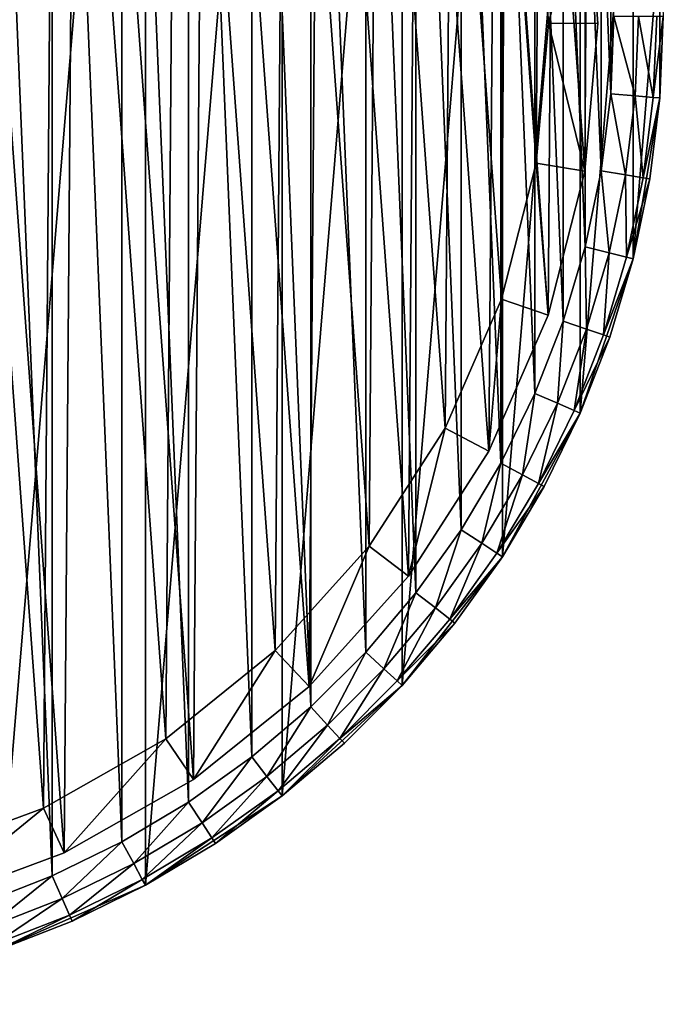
# Model space of a CAD drawing. Header units: millimetres. Extents: x 2 to 392, y -79 to 45.
# Tile 13 of 14: x 336 to 362, y -79 to -39. Entities that reach past the tile are written whole.
import ezdxf

# ---------------------------------------------------------------- set-up
doc = ezdxf.new("R2010")
doc.units = ezdxf.units.MM
doc.header["$LTSCALE"] = 25.4
doc.layers.get('0').update_dxf_attribs({"true_color": 0xff5454})

# ---------------------------------------------------------------- blocks, each defined once
blk = doc.blocks.new('PILLS-II-8264.STL')
at = {"color": 250, "true_color": 0x262626}
mesh = blk.add_polyface(dxfattribs=at)
corners = [(283.424, -29.131, 7.876), (282.337, -42.253, 7.876), (282.337, -35.647, 7.876), (283.424, -48.769, 7.876), (285.569, -22.882, 7.876), (285.569, -55.018, 7.876), (288.713, -17.072, 7.876), (288.713, -60.828, 7.876), (292.771, -11.859, 7.876), (292.771, -66.041, 7.876), (297.631, -7.384, 7.876), (297.631, -70.516, 7.876), (303.162, -3.771, 7.876), (303.162, -74.129, 7.876), (309.212, -1.117, 7.876), (309.212, -76.783, 7.876), (315.616, 0.504, 7.876), (315.616, -78.404, 7.876), (322.2, 1.05, 7.876), (322.2, -78.95, 7.876), (328.784, 0.504, 7.876), (328.784, -78.404, 7.876), (335.188, -1.117, 7.876), (335.188, -76.783, 7.876), (341.238, -3.771, 7.876), (341.238, -74.129, 7.876), (346.768, -7.384, 7.876), (346.768, -70.516, 7.876), (351.629, -11.859, 7.876), (351.629, -66.041, 7.876), (355.687, -17.072, 7.876), (355.687, -60.828, 7.876), (358.831, -22.882, 7.876), (358.831, -55.018, 7.876), (360.976, -29.131, 7.876), (360.976, -48.769, 7.876), (362.063, -35.647, 7.876), (362.063, -42.253, 7.876)]
mesh.append_faces([[corners[k] for k in face] for face in [(0, 1, 2), (35, 36, 37)]], dxfattribs={"vtx0": -1, "color": 250})
mesh.append_faces([[corners[k] for k in face] for face in [(1, 0, 3), (3, 4, 5), (5, 6, 7), (7, 8, 9), (9, 10, 11), (11, 12, 13), (13, 14, 15), (15, 16, 17), (17, 18, 19), (19, 20, 21), (21, 22, 23), (23, 24, 25), (25, 26, 27), (27, 28, 29), (29, 30, 31), (31, 32, 33), (33, 34, 35)]], dxfattribs={"vtx0": -1, "vtx1": -1, "color": 250})
mesh.append_faces([[corners[k] for k in face] for face in [(3, 0, 4), (5, 4, 6), (7, 6, 8), (9, 8, 10), (11, 10, 12), (13, 12, 14), (15, 14, 16), (17, 16, 18), (19, 18, 20), (21, 20, 22), (23, 22, 24), (25, 24, 26), (27, 26, 28), (29, 28, 30), (31, 30, 32), (33, 32, 34), (35, 34, 36)]], dxfattribs={"vtx0": -1, "vtx2": -1, "color": 250})
mesh = blk.add_polyface(dxfattribs=at)
corners = [(284.33, -42.088, 31.275), (284.33, -35.812, 31.275), (284.2, -38.95, 31.275), (284.718, -45.205, 31.275), (284.718, -32.695, 31.275), (285.363, -48.278, 31.275), (285.363, -29.622, 31.275), (286.259, -51.289, 31.275), (286.259, -26.611, 31.275), (287.401, -54.214, 31.275), (287.401, -23.686, 31.275), (288.78, -57.036, 31.275), (288.78, -20.864, 31.275), (290.388, -59.734, 31.275), (290.388, -18.166, 31.275), (292.213, -62.29, 31.275), (292.213, -15.61, 31.275), (294.242, -64.687, 31.275), (294.242, -13.213, 31.275), (296.463, -66.908, 31.275), (296.463, -10.992, 31.275), (298.86, -68.937, 31.275), (298.86, -8.963, 31.275), (301.416, -70.762, 31.275), (301.416, -7.138, 31.275), (304.114, -72.37, 31.275), (304.114, -5.53, 31.275), (306.936, -73.749, 31.275), (306.936, -4.151, 31.275), (309.861, -74.891, 31.275), (309.861, -3.009, 31.275), (312.872, -75.787, 31.275), (312.872, -2.113, 31.275), (315.945, -76.432, 31.275), (315.945, -1.468, 31.275), (319.062, -76.82, 31.275), (319.062, -1.08, 31.275), (322.2, -76.95, 31.275), (322.2, -0.95, 31.275), (325.338, -76.82, 31.275), (325.338, -1.08, 31.275), (328.455, -76.432, 31.275), (328.455, -1.468, 31.275), (331.528, -75.787, 31.275), (331.528, -2.113, 31.275), (334.539, -74.891, 31.275), (334.539, -3.009, 31.275), (337.464, -73.749, 31.275), (337.464, -4.151, 31.275), (340.286, -72.37, 31.275), (340.286, -5.53, 31.275), (342.984, -70.762, 31.275), (342.984, -7.138, 31.275), (345.54, -68.937, 31.275), (345.54, -8.963, 31.275), (347.937, -66.908, 31.275), (347.937, -10.992, 31.275), (350.158, -64.687, 31.275), (350.158, -13.213, 31.275), (352.187, -62.29, 31.275), (352.187, -15.61, 31.275), (354.012, -59.734, 31.275), (354.012, -18.166, 31.275), (355.62, -57.036, 31.275), (355.62, -20.864, 31.275), (356.999, -54.214, 31.275), (356.999, -23.686, 31.275), (358.141, -51.289, 31.275), (358.141, -26.611, 31.275), (359.037, -48.278, 31.275), (359.037, -29.622, 31.275), (359.682, -45.205, 31.275), (359.682, -32.695, 31.275), (360.07, -42.088, 31.275), (360.07, -35.812, 31.275), (360.2, -38.95, 31.275)]
mesh.append_faces([[corners[k] for k in face] for face in [(0, 1, 2), (74, 73, 75)]], dxfattribs={"vtx0": -1, "color": 250})
mesh.append_faces([[corners[k] for k in face] for face in [(1, 3, 4), (4, 5, 6), (6, 7, 8), (8, 9, 10), (10, 11, 12), (12, 13, 14), (14, 15, 16), (16, 17, 18), (18, 19, 20), (20, 21, 22), (22, 23, 24), (24, 25, 26), (26, 27, 28), (28, 29, 30), (30, 31, 32), (32, 33, 34), (34, 35, 36), (36, 37, 38), (38, 39, 40), (40, 41, 42), (42, 43, 44), (44, 45, 46), (46, 47, 48), (48, 49, 50), (50, 51, 52), (52, 53, 54), (54, 55, 56), (56, 57, 58), (58, 59, 60), (60, 61, 62), (62, 63, 64), (64, 65, 66), (66, 67, 68), (68, 69, 70), (70, 71, 72), (72, 73, 74)]], dxfattribs={"vtx0": -1, "vtx1": -1, "color": 250})
mesh.append_faces([[corners[k] for k in face] for face in [(1, 0, 3), (4, 3, 5), (6, 5, 7), (8, 7, 9), (10, 9, 11), (12, 11, 13), (14, 13, 15), (16, 15, 17), (18, 17, 19), (20, 19, 21), (22, 21, 23), (24, 23, 25), (26, 25, 27), (28, 27, 29), (30, 29, 31), (32, 31, 33), (34, 33, 35), (36, 35, 37), (38, 37, 39), (40, 39, 41), (42, 41, 43), (44, 43, 45), (46, 45, 47), (48, 47, 49), (50, 49, 51), (52, 51, 53), (54, 53, 55), (56, 55, 57), (58, 57, 59), (60, 59, 61), (62, 61, 63), (64, 63, 65), (66, 65, 67), (68, 67, 69), (70, 69, 71), (72, 71, 73)]], dxfattribs={"vtx0": -1, "vtx2": -1, "color": 250})
at = {"color": 7, "true_color": 0xffffff}
mesh = blk.add_polyface(dxfattribs=at)
corners = [(285.868, -47.61, 7.221), (284.995, -35.659, 7.221), (284.949, -41.67, 7.221), (286.005, -29.734, 7.221), (287.728, -53.326, 7.221), (287.952, -24.047, 7.221), (290.48, -58.67, 7.221), (290.786, -18.746, 7.221), (294.054, -63.503, 7.221), (294.434, -13.969, 7.221), (298.357, -67.7, 7.221), (298.801, -9.838, 7.221), (303.278, -71.152, 7.221), (303.773, -6.462, 7.221), (305.93, -72.57, 7.221), (309.223, -3.927, 7.221), (308.688, -73.77, 7.221), (314.449, -75.487, 7.221), (315.01, -2.299, 7.221), (320.41, -76.257, 7.221), (320.982, -1.62, 7.221), (326.418, -76.061, 7.221), (326.986, -1.908, 7.221), (332.316, -74.904, 7.221), (332.866, -3.155, 7.221), (337.953, -72.816, 7.221), (338.47, -5.33, 7.221), (343.181, -69.85, 7.221), (343.652, -8.375, 7.221), (347.866, -66.084, 7.221), (348.279, -12.212, 7.221), (351.886, -61.616, 7.221), (352.23, -16.742, 7.221), (355.138, -56.56, 7.221), (355.404, -21.847, 7.221), (357.536, -51.049, 7.221), (357.717, -27.394, 7.221), (359.019, -45.224, 7.221), (359.111, -33.241, 7.221), (359.549, -39.236, 7.221)]
mesh.append_faces([[corners[k] for k in face] for face in [(0, 1, 2), (38, 37, 39)]], dxfattribs={"vtx0": -1, "color": 7})
mesh.append_faces([[corners[k] for k in face] for face in [(1, 0, 3), (3, 4, 5), (5, 6, 7), (7, 8, 9), (9, 10, 11), (11, 12, 13), (13, 14, 15), (15, 17, 18), (18, 19, 20), (20, 21, 22), (22, 23, 24), (24, 25, 26), (26, 27, 28), (28, 29, 30), (30, 31, 32), (32, 33, 34), (34, 35, 36), (36, 37, 38)]], dxfattribs={"vtx0": -1, "vtx1": -1, "color": 7})
mesh.append_faces([[corners[k] for k in face] for face in [(3, 0, 4), (5, 4, 6), (7, 6, 8), (9, 8, 10), (11, 10, 12), (13, 12, 14), (15, 14, 16), (15, 16, 17), (18, 17, 19), (20, 19, 21), (22, 21, 23), (24, 23, 25), (26, 25, 27), (28, 27, 29), (30, 29, 31), (32, 31, 33), (34, 33, 35), (36, 35, 37)]], dxfattribs={"vtx0": -1, "vtx2": -1, "color": 7})
mesh = blk.add_polyface(dxfattribs=at)
corners = [(286.987, -35.836, 0.575), (287.813, -47.147, 0.575), (286.944, -41.524, 0.575), (287.943, -30.227, 0.575), (289.574, -52.556, 0.575), (289.786, -24.845, 0.575), (292.179, -57.614, 0.575), (292.468, -19.828, 0.575), (295.561, -62.188, 0.575), (295.921, -15.307, 0.575), (299.634, -66.16, 0.575), (300.053, -11.397, 0.575), (304.291, -69.428, 0.575), (304.76, -8.201, 0.575), (306.801, -70.77, 0.575), (309.918, -5.802, 0.575), (309.412, -71.906, 0.575), (314.864, -73.53, 0.575), (315.395, -4.261, 0.575), (320.506, -74.259, 0.575), (321.047, -3.619, 0.575), (326.192, -74.074, 0.575), (326.73, -3.891, 0.575), (331.775, -72.979, 0.575), (332.295, -5.072, 0.575), (337.109, -71.002, 0.575), (337.599, -7.13, 0.575), (342.058, -68.195, 0.575), (342.503, -10.012, 0.575), (346.492, -64.631, 0.575), (346.882, -13.644, 0.575), (350.297, -60.402, 0.575), (350.622, -17.931, 0.575), (353.374, -55.617, 0.575), (353.626, -22.762, 0.575), (355.644, -50.401, 0.575), (355.816, -28.013, 0.575), (357.048, -44.888, 0.575), (357.135, -33.547, 0.575), (357.549, -39.221, 0.575)]
mesh.append_faces([[corners[k] for k in face] for face in [(0, 1, 2), (37, 38, 39)]], dxfattribs={"vtx0": -1, "color": 7})
mesh.append_faces([[corners[k] for k in face] for face in [(1, 3, 4), (4, 5, 6), (6, 7, 8), (8, 9, 10), (10, 11, 12), (12, 13, 14), (14, 15, 16), (16, 15, 17), (17, 18, 19), (19, 20, 21), (21, 22, 23), (23, 24, 25), (25, 26, 27), (27, 28, 29), (29, 30, 31), (31, 32, 33), (33, 34, 35), (35, 36, 37)]], dxfattribs={"vtx0": -1, "vtx1": -1, "color": 7})
mesh.append_faces([[corners[k] for k in face] for face in [(1, 0, 3), (4, 3, 5), (6, 5, 7), (8, 7, 9), (10, 9, 11), (12, 11, 13), (14, 13, 15), (17, 15, 18), (19, 18, 20), (21, 20, 22), (23, 22, 24), (25, 24, 26), (27, 26, 28), (29, 28, 30), (31, 30, 32), (33, 32, 34), (35, 34, 36), (37, 36, 38)]], dxfattribs={"vtx0": -1, "vtx2": -1, "color": 7})
mesh = blk.add_polyface(dxfattribs=at)
corners = [(357.549, -39.221, 0.575), (359.111, -33.241, 2.575), (359.549, -39.236, 2.575), (357.135, -33.547, 0.575)]
mesh.append_faces([[corners[k] for k in face] for face in [(0, 1, 2), (1, 0, 3)]], dxfattribs={"vtx0": -1, "color": 7})
mesh = blk.add_polyface(dxfattribs=at)
corners = [(359.111, -33.241, 2.575), (359.549, -39.236, 7.221), (359.549, -39.236, 2.575), (359.111, -33.241, 7.221)]
mesh.append_faces([[corners[k] for k in face] for face in [(0, 1, 2), (1, 0, 3)]], dxfattribs={"vtx0": -1, "color": 7})
at = {"color": 250, "true_color": 0x262626}
mesh = blk.add_polyface(dxfattribs=at)
corners = [(362.063, -35.647, 7.876), (362.2, -38.95, 29.275), (362.063, -42.253, 7.876)]
mesh.append_faces([[corners[k] for k in face] for face in [(0, 1, 2)]], dxfattribs={"color": 250})
mesh = blk.add_polyface(dxfattribs=at)
corners = [(361.067, -42.171, 31.008), (360.2, -38.95, 31.275), (360.07, -42.088, 31.275), (361.2, -38.95, 31.008)]
mesh.append_faces([[corners[k] for k in face] for face in [(0, 1, 2), (1, 0, 3)]], dxfattribs={"vtx0": -1, "color": 250})
mesh = blk.add_polyface(dxfattribs=at)
corners = [(361.796, -42.231, 30.275), (361.2, -38.95, 31.008), (361.067, -42.171, 31.008), (361.932, -38.95, 30.275)]
mesh.append_faces([[corners[k] for k in face] for face in [(0, 1, 2), (1, 0, 3)]], dxfattribs={"vtx0": -1, "color": 250})
mesh = blk.add_polyface(dxfattribs=at)
corners = [(362.2, -38.95, 29.275), (361.796, -42.231, 30.275), (362.063, -42.253, 29.275), (361.932, -38.95, 30.275)]
mesh.append_faces([[corners[k] for k in face] for face in [(0, 1, 2), (1, 0, 3)]], dxfattribs={"vtx0": -1, "color": 250})
mesh = blk.add_polyface(dxfattribs=at)
corners = [(362.2, -38.95, 29.275), (362.063, -42.253, 29.275), (362.063, -42.253, 7.876)]
mesh.append_faces([[corners[k] for k in face] for face in [(0, 1, 2)]], dxfattribs={"color": 250})
at = {"color": 7, "true_color": 0xffffff}
mesh = blk.add_polyface(dxfattribs=at)
corners = [(357.549, -39.221, 0.575), (359.019, -45.224, 2.575), (357.048, -44.888, 0.575), (359.549, -39.236, 2.575)]
mesh.append_faces([[corners[k] for k in face] for face in [(0, 1, 2), (1, 0, 3)]], dxfattribs={"vtx0": -1, "color": 7})
mesh = blk.add_polyface(dxfattribs=at)
corners = [(359.549, -39.236, 2.575), (359.019, -45.224, 7.221), (359.019, -45.224, 2.575), (359.549, -39.236, 7.221)]
mesh.append_faces([[corners[k] for k in face] for face in [(0, 1, 2), (1, 0, 3)]], dxfattribs={"vtx0": -1, "color": 7})
at = {"color": 250, "true_color": 0x262626}
mesh = blk.add_polyface(dxfattribs=at)
corners = [(360.668, -45.369, 31.008), (360.07, -42.088, 31.275), (359.682, -45.205, 31.275), (361.067, -42.171, 31.008)]
mesh.append_faces([[corners[k] for k in face] for face in [(0, 1, 2), (1, 0, 3)]], dxfattribs={"vtx0": -1, "color": 250})
mesh = blk.add_polyface(dxfattribs=at)
corners = [(361.39, -45.49, 30.275), (361.067, -42.171, 31.008), (360.668, -45.369, 31.008), (361.796, -42.231, 30.275)]
mesh.append_faces([[corners[k] for k in face] for face in [(0, 1, 2), (1, 0, 3)]], dxfattribs={"vtx0": -1, "color": 250})
mesh = blk.add_polyface(dxfattribs=at)
corners = [(362.063, -42.253, 7.876), (361.654, -45.534, 29.275), (360.976, -48.769, 7.876)]
mesh.append_faces([[corners[k] for k in face] for face in [(0, 1, 2)]], dxfattribs={"color": 250})
mesh = blk.add_polyface(dxfattribs=at)
corners = [(362.063, -42.253, 29.275), (361.39, -45.49, 30.275), (361.654, -45.534, 29.275), (361.796, -42.231, 30.275)]
mesh.append_faces([[corners[k] for k in face] for face in [(0, 1, 2), (1, 0, 3)]], dxfattribs={"vtx0": -1, "color": 250})
mesh = blk.add_polyface(dxfattribs=at)
corners = [(362.063, -42.253, 29.275), (361.654, -45.534, 29.275), (362.063, -42.253, 7.876)]
mesh.append_faces([[corners[k] for k in face] for face in [(0, 1, 2)]], dxfattribs={"color": 250})
at = {"color": 7, "true_color": 0xffffff}
mesh = blk.add_polyface(dxfattribs=at)
corners = [(357.048, -44.888, 0.575), (357.536, -51.049, 2.575), (355.644, -50.401, 0.575), (359.019, -45.224, 2.575)]
mesh.append_faces([[corners[k] for k in face] for face in [(0, 1, 2), (1, 0, 3)]], dxfattribs={"vtx0": -1, "color": 7})
mesh = blk.add_polyface(dxfattribs=at)
corners = [(359.019, -45.224, 2.575), (357.536, -51.049, 7.221), (357.536, -51.049, 2.575), (359.019, -45.224, 7.221)]
mesh.append_faces([[corners[k] for k in face] for face in [(0, 1, 2), (1, 0, 3)]], dxfattribs={"vtx0": -1, "color": 7})
at = {"color": 250, "true_color": 0x262626}
mesh = blk.add_polyface(dxfattribs=at)
corners = [(360.007, -48.524, 31.008), (359.682, -45.205, 31.275), (359.037, -48.278, 31.275), (360.668, -45.369, 31.008)]
mesh.append_faces([[corners[k] for k in face] for face in [(0, 1, 2), (1, 0, 3)]], dxfattribs={"vtx0": -1, "color": 250})
mesh = blk.add_polyface(dxfattribs=at)
corners = [(360.716, -48.704, 30.275), (360.668, -45.369, 31.008), (360.007, -48.524, 31.008), (361.39, -45.49, 30.275)]
mesh.append_faces([[corners[k] for k in face] for face in [(0, 1, 2), (1, 0, 3)]], dxfattribs={"vtx0": -1, "color": 250})
mesh = blk.add_polyface(dxfattribs=at)
corners = [(361.654, -45.534, 29.275), (360.716, -48.704, 30.275), (360.976, -48.769, 29.275), (361.39, -45.49, 30.275)]
mesh.append_faces([[corners[k] for k in face] for face in [(0, 1, 2), (1, 0, 3)]], dxfattribs={"vtx0": -1, "color": 250})
mesh = blk.add_polyface(dxfattribs=at)
corners = [(361.654, -45.534, 29.275), (360.976, -48.769, 29.275), (360.976, -48.769, 7.876)]
mesh.append_faces([[corners[k] for k in face] for face in [(0, 1, 2)]], dxfattribs={"color": 250})
mesh = blk.add_polyface(dxfattribs=at)
corners = [(359.087, -51.613, 31.008), (359.037, -48.278, 31.275), (358.141, -51.289, 31.275), (360.007, -48.524, 31.008)]
mesh.append_faces([[corners[k] for k in face] for face in [(0, 1, 2), (1, 0, 3)]], dxfattribs={"vtx0": -1, "color": 250})
mesh = blk.add_polyface(dxfattribs=at)
corners = [(359.779, -51.851, 30.275), (360.007, -48.524, 31.008), (359.087, -51.613, 31.008), (360.716, -48.704, 30.275)]
mesh.append_faces([[corners[k] for k in face] for face in [(0, 1, 2), (1, 0, 3)]], dxfattribs={"vtx0": -1, "color": 250})
mesh = blk.add_polyface(dxfattribs=at)
corners = [(360.976, -48.769, 7.876), (360.033, -51.938, 29.275), (358.831, -55.018, 7.876)]
mesh.append_faces([[corners[k] for k in face] for face in [(0, 1, 2)]], dxfattribs={"color": 250})
mesh = blk.add_polyface(dxfattribs=at)
corners = [(360.976, -48.769, 29.275), (359.779, -51.851, 30.275), (360.033, -51.938, 29.275), (360.716, -48.704, 30.275)]
mesh.append_faces([[corners[k] for k in face] for face in [(0, 1, 2), (1, 0, 3)]], dxfattribs={"vtx0": -1, "color": 250})
mesh = blk.add_polyface(dxfattribs=at)
corners = [(360.976, -48.769, 29.275), (360.033, -51.938, 29.275), (360.976, -48.769, 7.876)]
mesh.append_faces([[corners[k] for k in face] for face in [(0, 1, 2)]], dxfattribs={"color": 250})
at = {"color": 7, "true_color": 0xffffff}
mesh = blk.add_polyface(dxfattribs=at)
corners = [(355.644, -50.401, 0.575), (355.138, -56.56, 2.575), (353.374, -55.617, 0.575), (357.536, -51.049, 2.575)]
mesh.append_faces([[corners[k] for k in face] for face in [(0, 1, 2), (1, 0, 3)]], dxfattribs={"vtx0": -1, "color": 7})
mesh = blk.add_polyface(dxfattribs=at)
corners = [(357.536, -51.049, 2.575), (355.138, -56.56, 7.221), (355.138, -56.56, 2.575), (357.536, -51.049, 7.221)]
mesh.append_faces([[corners[k] for k in face] for face in [(0, 1, 2), (1, 0, 3)]], dxfattribs={"vtx0": -1, "color": 7})
at = {"color": 250, "true_color": 0x262626}
mesh = blk.add_polyface(dxfattribs=at)
corners = [(357.915, -54.616, 31.008), (358.141, -51.289, 31.275), (356.999, -54.214, 31.275), (359.087, -51.613, 31.008)]
mesh.append_faces([[corners[k] for k in face] for face in [(0, 1, 2), (1, 0, 3)]], dxfattribs={"vtx0": -1, "color": 250})
mesh = blk.add_polyface(dxfattribs=at)
corners = [(358.586, -54.91, 30.275), (359.087, -51.613, 31.008), (357.915, -54.616, 31.008), (359.779, -51.851, 30.275)]
mesh.append_faces([[corners[k] for k in face] for face in [(0, 1, 2), (1, 0, 3)]], dxfattribs={"vtx0": -1, "color": 250})
mesh = blk.add_polyface(dxfattribs=at)
corners = [(360.033, -51.938, 29.275), (358.586, -54.91, 30.275), (358.831, -55.018, 29.275), (359.779, -51.851, 30.275)]
mesh.append_faces([[corners[k] for k in face] for face in [(0, 1, 2), (1, 0, 3)]], dxfattribs={"vtx0": -1, "color": 250})
mesh = blk.add_polyface(dxfattribs=at)
corners = [(360.033, -51.938, 29.275), (358.831, -55.018, 29.275), (358.831, -55.018, 7.876)]
mesh.append_faces([[corners[k] for k in face] for face in [(0, 1, 2)]], dxfattribs={"color": 250})
mesh = blk.add_polyface(dxfattribs=at)
corners = [(356.499, -57.512, 31.008), (356.999, -54.214, 31.275), (355.62, -57.036, 31.275), (357.915, -54.616, 31.008)]
mesh.append_faces([[corners[k] for k in face] for face in [(0, 1, 2), (1, 0, 3)]], dxfattribs={"vtx0": -1, "color": 250})
mesh = blk.add_polyface(dxfattribs=at)
corners = [(357.143, -57.86, 30.275), (357.915, -54.616, 31.008), (356.499, -57.512, 31.008), (358.586, -54.91, 30.275)]
mesh.append_faces([[corners[k] for k in face] for face in [(0, 1, 2), (1, 0, 3)]], dxfattribs={"vtx0": -1, "color": 250})
mesh = blk.add_polyface(dxfattribs=at)
corners = [(358.831, -55.018, 29.275), (357.143, -57.86, 30.275), (357.379, -57.988, 29.275), (358.586, -54.91, 30.275)]
mesh.append_faces([[corners[k] for k in face] for face in [(0, 1, 2), (1, 0, 3)]], dxfattribs={"vtx0": -1, "color": 250})
mesh = blk.add_polyface(dxfattribs=at)
corners = [(358.831, -55.018, 7.876), (357.379, -57.988, 29.275), (355.687, -60.828, 7.876)]
mesh.append_faces([[corners[k] for k in face] for face in [(0, 1, 2)]], dxfattribs={"color": 250})
mesh = blk.add_polyface(dxfattribs=at)
corners = [(358.831, -55.018, 29.275), (357.379, -57.988, 29.275), (358.831, -55.018, 7.876)]
mesh.append_faces([[corners[k] for k in face] for face in [(0, 1, 2)]], dxfattribs={"color": 250})
at = {"color": 7, "true_color": 0xffffff}
mesh = blk.add_polyface(dxfattribs=at)
corners = [(353.374, -55.617, 0.575), (351.886, -61.616, 2.575), (350.297, -60.402, 0.575), (355.138, -56.56, 2.575)]
mesh.append_faces([[corners[k] for k in face] for face in [(0, 1, 2), (1, 0, 3)]], dxfattribs={"vtx0": -1, "color": 7})
mesh = blk.add_polyface(dxfattribs=at)
corners = [(355.138, -56.56, 2.575), (351.886, -61.616, 7.221), (351.886, -61.616, 2.575), (355.138, -56.56, 7.221)]
mesh.append_faces([[corners[k] for k in face] for face in [(0, 1, 2), (1, 0, 3)]], dxfattribs={"vtx0": -1, "color": 7})
at = {"color": 250, "true_color": 0x262626}
mesh = blk.add_polyface(dxfattribs=at)
corners = [(354.849, -60.281, 31.008), (355.62, -57.036, 31.275), (354.012, -59.734, 31.275), (356.499, -57.512, 31.008)]
mesh.append_faces([[corners[k] for k in face] for face in [(0, 1, 2), (1, 0, 3)]], dxfattribs={"vtx0": -1, "color": 250})
mesh = blk.add_polyface(dxfattribs=at)
corners = [(355.462, -60.681, 30.275), (356.499, -57.512, 31.008), (354.849, -60.281, 31.008), (357.143, -57.86, 30.275)]
mesh.append_faces([[corners[k] for k in face] for face in [(0, 1, 2), (1, 0, 3)]], dxfattribs={"vtx0": -1, "color": 250})
mesh = blk.add_polyface(dxfattribs=at)
corners = [(357.379, -57.988, 29.275), (355.462, -60.681, 30.275), (355.687, -60.828, 29.275), (357.143, -57.86, 30.275)]
mesh.append_faces([[corners[k] for k in face] for face in [(0, 1, 2), (1, 0, 3)]], dxfattribs={"vtx0": -1, "color": 250})
mesh = blk.add_polyface(dxfattribs=at)
corners = [(357.379, -57.988, 29.275), (355.687, -60.828, 29.275), (355.687, -60.828, 7.876)]
mesh.append_faces([[corners[k] for k in face] for face in [(0, 1, 2)]], dxfattribs={"color": 250})
mesh = blk.add_polyface(dxfattribs=at)
corners = [(352.976, -62.904, 31.008), (354.012, -59.734, 31.275), (352.187, -62.29, 31.275), (354.849, -60.281, 31.008)]
mesh.append_faces([[corners[k] for k in face] for face in [(0, 1, 2), (1, 0, 3)]], dxfattribs={"vtx0": -1, "color": 250})
at = {"color": 7, "true_color": 0xffffff}
mesh = blk.add_polyface(dxfattribs=at)
corners = [(350.297, -60.402, 0.575), (347.866, -66.084, 2.575), (346.492, -64.631, 0.575), (351.886, -61.616, 2.575)]
mesh.append_faces([[corners[k] for k in face] for face in [(0, 1, 2), (1, 0, 3)]], dxfattribs={"vtx0": -1, "color": 7})
at = {"color": 250, "true_color": 0x262626}
mesh = blk.add_polyface(dxfattribs=at)
corners = [(353.554, -63.354, 30.275), (354.849, -60.281, 31.008), (352.976, -62.904, 31.008), (355.462, -60.681, 30.275)]
mesh.append_faces([[corners[k] for k in face] for face in [(0, 1, 2), (1, 0, 3)]], dxfattribs={"vtx0": -1, "color": 250})
mesh = blk.add_polyface(dxfattribs=at)
corners = [(355.687, -60.828, 7.876), (353.766, -63.519, 29.275), (351.629, -66.041, 7.876)]
mesh.append_faces([[corners[k] for k in face] for face in [(0, 1, 2)]], dxfattribs={"color": 250})
mesh = blk.add_polyface(dxfattribs=at)
corners = [(355.687, -60.828, 29.275), (353.554, -63.354, 30.275), (353.766, -63.519, 29.275), (355.462, -60.681, 30.275)]
mesh.append_faces([[corners[k] for k in face] for face in [(0, 1, 2), (1, 0, 3)]], dxfattribs={"vtx0": -1, "color": 250})
mesh = blk.add_polyface(dxfattribs=at)
corners = [(355.687, -60.828, 29.275), (353.766, -63.519, 29.275), (355.687, -60.828, 7.876)]
mesh.append_faces([[corners[k] for k in face] for face in [(0, 1, 2)]], dxfattribs={"color": 250})
at = {"color": 7, "true_color": 0xffffff}
mesh = blk.add_polyface(dxfattribs=at)
corners = [(351.886, -61.616, 2.575), (347.866, -66.084, 7.221), (347.866, -66.084, 2.575), (351.886, -61.616, 7.221)]
mesh.append_faces([[corners[k] for k in face] for face in [(0, 1, 2), (1, 0, 3)]], dxfattribs={"vtx0": -1, "color": 7})
at = {"color": 250, "true_color": 0x262626}
mesh = blk.add_polyface(dxfattribs=at)
corners = [(350.893, -65.364, 31.008), (352.187, -62.29, 31.275), (350.158, -64.687, 31.275), (352.976, -62.904, 31.008)]
mesh.append_faces([[corners[k] for k in face] for face in [(0, 1, 2), (1, 0, 3)]], dxfattribs={"vtx0": -1, "color": 250})
mesh = blk.add_polyface(dxfattribs=at)
corners = [(351.432, -65.86, 30.275), (352.976, -62.904, 31.008), (350.893, -65.364, 31.008), (353.554, -63.354, 30.275)]
mesh.append_faces([[corners[k] for k in face] for face in [(0, 1, 2), (1, 0, 3)]], dxfattribs={"vtx0": -1, "color": 250})
mesh = blk.add_polyface(dxfattribs=at)
corners = [(353.766, -63.519, 29.275), (351.432, -65.86, 30.275), (351.629, -66.041, 29.275), (353.554, -63.354, 30.275)]
mesh.append_faces([[corners[k] for k in face] for face in [(0, 1, 2), (1, 0, 3)]], dxfattribs={"vtx0": -1, "color": 250})
mesh = blk.add_polyface(dxfattribs=at)
corners = [(353.766, -63.519, 29.275), (351.629, -66.041, 29.275), (351.629, -66.041, 7.876)]
mesh.append_faces([[corners[k] for k in face] for face in [(0, 1, 2)]], dxfattribs={"color": 250})
at = {"color": 7, "true_color": 0xffffff}
mesh = blk.add_polyface(dxfattribs=at)
corners = [(346.492, -64.631, 0.575), (343.181, -69.85, 2.575), (342.058, -68.195, 0.575), (347.866, -66.084, 2.575)]
mesh.append_faces([[corners[k] for k in face] for face in [(0, 1, 2), (1, 0, 3)]], dxfattribs={"vtx0": -1, "color": 7})
at = {"color": 250, "true_color": 0x262626}
mesh = blk.add_polyface(dxfattribs=at)
corners = [(348.614, -67.643, 31.008), (350.158, -64.687, 31.275), (347.937, -66.908, 31.275), (350.893, -65.364, 31.008)]
mesh.append_faces([[corners[k] for k in face] for face in [(0, 1, 2), (1, 0, 3)]], dxfattribs={"vtx0": -1, "color": 250})
mesh = blk.add_polyface(dxfattribs=at)
corners = [(349.11, -68.182, 30.275), (350.893, -65.364, 31.008), (348.614, -67.643, 31.008), (351.432, -65.86, 30.275)]
mesh.append_faces([[corners[k] for k in face] for face in [(0, 1, 2), (1, 0, 3)]], dxfattribs={"vtx0": -1, "color": 250})
at = {"color": 7, "true_color": 0xffffff}
mesh = blk.add_polyface(dxfattribs=at)
corners = [(347.866, -66.084, 7.221), (343.181, -69.85, 2.575), (347.866, -66.084, 2.575), (343.181, -69.85, 7.221)]
mesh.append_faces([[corners[k] for k in face] for face in [(0, 1, 2), (1, 0, 3)]], dxfattribs={"vtx0": -1, "color": 7})
at = {"color": 250, "true_color": 0x262626}
mesh = blk.add_polyface(dxfattribs=at)
corners = [(349.291, -68.379, 29.275), (346.768, -70.516, 7.876), (351.629, -66.041, 7.876)]
mesh.append_faces([[corners[k] for k in face] for face in [(0, 1, 2)]], dxfattribs={"color": 250})
mesh = blk.add_polyface(dxfattribs=at)
corners = [(351.629, -66.041, 29.275), (349.11, -68.182, 30.275), (349.291, -68.379, 29.275), (351.432, -65.86, 30.275)]
mesh.append_faces([[corners[k] for k in face] for face in [(0, 1, 2), (1, 0, 3)]], dxfattribs={"vtx0": -1, "color": 250})
mesh = blk.add_polyface(dxfattribs=at)
corners = [(351.629, -66.041, 29.275), (349.291, -68.379, 29.275), (351.629, -66.041, 7.876)]
mesh.append_faces([[corners[k] for k in face] for face in [(0, 1, 2)]], dxfattribs={"color": 250})
mesh = blk.add_polyface(dxfattribs=at)
corners = [(346.154, -69.726, 31.008), (347.937, -66.908, 31.275), (345.54, -68.937, 31.275), (348.614, -67.643, 31.008)]
mesh.append_faces([[corners[k] for k in face] for face in [(0, 1, 2), (1, 0, 3)]], dxfattribs={"vtx0": -1, "color": 250})
mesh = blk.add_polyface(dxfattribs=at)
corners = [(346.604, -70.304, 30.275), (348.614, -67.643, 31.008), (346.154, -69.726, 31.008), (349.11, -68.182, 30.275)]
mesh.append_faces([[corners[k] for k in face] for face in [(0, 1, 2), (1, 0, 3)]], dxfattribs={"vtx0": -1, "color": 250})
at = {"color": 7, "true_color": 0xffffff}
mesh = blk.add_polyface(dxfattribs=at)
corners = [(342.058, -68.195, 0.575), (337.953, -72.816, 2.575), (337.109, -71.002, 0.575), (343.181, -69.85, 2.575)]
mesh.append_faces([[corners[k] for k in face] for face in [(0, 1, 2), (1, 0, 3)]], dxfattribs={"vtx0": -1, "color": 7})
at = {"color": 250, "true_color": 0x262626}
mesh = blk.add_polyface(dxfattribs=at)
corners = [(349.11, -68.182, 30.275), (346.768, -70.516, 29.275), (349.291, -68.379, 29.275), (346.604, -70.304, 30.275)]
mesh.append_faces([[corners[k] for k in face] for face in [(0, 1, 2), (1, 0, 3)]], dxfattribs={"vtx0": -1, "color": 250})
mesh = blk.add_polyface(dxfattribs=at)
corners = [(346.768, -70.516, 29.275), (346.768, -70.516, 7.876), (349.291, -68.379, 29.275)]
mesh.append_faces([[corners[k] for k in face] for face in [(0, 1, 2)]], dxfattribs={"color": 250})
mesh = blk.add_polyface(dxfattribs=at)
corners = [(343.531, -71.599, 31.008), (345.54, -68.937, 31.275), (342.984, -70.762, 31.275), (346.154, -69.726, 31.008)]
mesh.append_faces([[corners[k] for k in face] for face in [(0, 1, 2), (1, 0, 3)]], dxfattribs={"vtx0": -1, "color": 250})
mesh = blk.add_polyface(dxfattribs=at)
corners = [(343.931, -72.212, 30.275), (346.154, -69.726, 31.008), (343.531, -71.599, 31.008), (346.604, -70.304, 30.275)]
mesh.append_faces([[corners[k] for k in face] for face in [(0, 1, 2), (1, 0, 3)]], dxfattribs={"vtx0": -1, "color": 250})
at = {"color": 7, "true_color": 0xffffff}
mesh = blk.add_polyface(dxfattribs=at)
corners = [(343.181, -69.85, 7.221), (337.953, -72.816, 2.575), (343.181, -69.85, 2.575), (337.953, -72.816, 7.221)]
mesh.append_faces([[corners[k] for k in face] for face in [(0, 1, 2), (1, 0, 3)]], dxfattribs={"vtx0": -1, "color": 7})
at = {"color": 250, "true_color": 0x262626}
mesh = blk.add_polyface(dxfattribs=at)
corners = [(344.078, -72.437, 29.275), (341.238, -74.129, 7.876), (346.768, -70.516, 7.876)]
mesh.append_faces([[corners[k] for k in face] for face in [(0, 1, 2)]], dxfattribs={"color": 250})
mesh = blk.add_polyface(dxfattribs=at)
corners = [(346.604, -70.304, 30.275), (344.078, -72.437, 29.275), (346.768, -70.516, 29.275), (343.931, -72.212, 30.275)]
mesh.append_faces([[corners[k] for k in face] for face in [(0, 1, 2), (1, 0, 3)]], dxfattribs={"vtx0": -1, "color": 250})
mesh = blk.add_polyface(dxfattribs=at)
corners = [(344.078, -72.437, 29.275), (346.768, -70.516, 7.876), (346.768, -70.516, 29.275)]
mesh.append_faces([[corners[k] for k in face] for face in [(0, 1, 2)]], dxfattribs={"color": 250})
mesh = blk.add_polyface(dxfattribs=at)
corners = [(340.762, -73.249, 31.008), (342.984, -70.762, 31.275), (340.286, -72.37, 31.275), (343.531, -71.599, 31.008)]
mesh.append_faces([[corners[k] for k in face] for face in [(0, 1, 2), (1, 0, 3)]], dxfattribs={"vtx0": -1, "color": 250})
at = {"color": 7, "true_color": 0xffffff}
mesh = blk.add_polyface(dxfattribs=at)
corners = [(337.109, -71.002, 0.575), (332.316, -74.904, 2.575), (331.775, -72.979, 0.575), (337.953, -72.816, 2.575)]
mesh.append_faces([[corners[k] for k in face] for face in [(0, 1, 2), (1, 0, 3)]], dxfattribs={"vtx0": -1, "color": 7})
at = {"color": 250, "true_color": 0x262626}
mesh = blk.add_polyface(dxfattribs=at)
corners = [(341.11, -73.893, 30.275), (343.531, -71.599, 31.008), (340.762, -73.249, 31.008), (343.931, -72.212, 30.275)]
mesh.append_faces([[corners[k] for k in face] for face in [(0, 1, 2), (1, 0, 3)]], dxfattribs={"vtx0": -1, "color": 250})
mesh = blk.add_polyface(dxfattribs=at)
corners = [(337.866, -74.665, 31.008), (340.286, -72.37, 31.275), (337.464, -73.749, 31.275), (340.762, -73.249, 31.008)]
mesh.append_faces([[corners[k] for k in face] for face in [(0, 1, 2), (1, 0, 3)]], dxfattribs={"vtx0": -1, "color": 250})
mesh = blk.add_polyface(dxfattribs=at)
corners = [(343.931, -72.212, 30.275), (341.238, -74.129, 29.275), (344.078, -72.437, 29.275), (341.11, -73.893, 30.275)]
mesh.append_faces([[corners[k] for k in face] for face in [(0, 1, 2), (1, 0, 3)]], dxfattribs={"vtx0": -1, "color": 250})
mesh = blk.add_polyface(dxfattribs=at)
corners = [(341.238, -74.129, 29.275), (341.238, -74.129, 7.876), (344.078, -72.437, 29.275)]
mesh.append_faces([[corners[k] for k in face] for face in [(0, 1, 2)]], dxfattribs={"color": 250})
at = {"color": 7, "true_color": 0xffffff}
mesh = blk.add_polyface(dxfattribs=at)
corners = [(337.953, -72.816, 7.221), (332.316, -74.904, 2.575), (337.953, -72.816, 2.575), (332.316, -74.904, 7.221)]
mesh.append_faces([[corners[k] for k in face] for face in [(0, 1, 2), (1, 0, 3)]], dxfattribs={"vtx0": -1, "color": 7})
at = {"color": 250, "true_color": 0x262626}
mesh = blk.add_polyface(dxfattribs=at)
corners = [(338.16, -75.336, 30.275), (340.762, -73.249, 31.008), (337.866, -74.665, 31.008), (341.11, -73.893, 30.275)]
mesh.append_faces([[corners[k] for k in face] for face in [(0, 1, 2), (1, 0, 3)]], dxfattribs={"vtx0": -1, "color": 250})
mesh = blk.add_polyface(dxfattribs=at)
corners = [(334.863, -75.837, 31.008), (337.464, -73.749, 31.275), (334.539, -74.891, 31.275), (337.866, -74.665, 31.008)]
mesh.append_faces([[corners[k] for k in face] for face in [(0, 1, 2), (1, 0, 3)]], dxfattribs={"vtx0": -1, "color": 250})
mesh = blk.add_polyface(dxfattribs=at)
corners = [(338.268, -75.581, 29.275), (335.188, -76.783, 7.876), (341.238, -74.129, 7.876)]
mesh.append_faces([[corners[k] for k in face] for face in [(0, 1, 2)]], dxfattribs={"color": 250})
mesh = blk.add_polyface(dxfattribs=at)
corners = [(341.11, -73.893, 30.275), (338.268, -75.581, 29.275), (341.238, -74.129, 29.275), (338.16, -75.336, 30.275)]
mesh.append_faces([[corners[k] for k in face] for face in [(0, 1, 2), (1, 0, 3)]], dxfattribs={"vtx0": -1, "color": 250})
mesh = blk.add_polyface(dxfattribs=at)
corners = [(338.268, -75.581, 29.275), (341.238, -74.129, 7.876), (341.238, -74.129, 29.275)]
mesh.append_faces([[corners[k] for k in face] for face in [(0, 1, 2)]], dxfattribs={"color": 250})
mesh = blk.add_polyface(dxfattribs=at)
corners = [(335.101, -76.529, 30.275), (337.866, -74.665, 31.008), (334.863, -75.837, 31.008), (338.16, -75.336, 30.275)]
mesh.append_faces([[corners[k] for k in face] for face in [(0, 1, 2), (1, 0, 3)]], dxfattribs={"vtx0": -1, "color": 250})
mesh = blk.add_polyface(dxfattribs=at)
corners = [(338.16, -75.336, 30.275), (335.188, -76.783, 29.275), (338.268, -75.581, 29.275), (335.101, -76.529, 30.275)]
mesh.append_faces([[corners[k] for k in face] for face in [(0, 1, 2), (1, 0, 3)]], dxfattribs={"vtx0": -1, "color": 250})
mesh = blk.add_polyface(dxfattribs=at)
corners = [(335.188, -76.783, 29.275), (335.188, -76.783, 7.876), (338.268, -75.581, 29.275)]
mesh.append_faces([[corners[k] for k in face] for face in [(0, 1, 2)]], dxfattribs={"color": 250})

msp = doc.modelspace()

# ---------------------------------------------------------------- block references
at = {"color": 0}
msp.add_blockref('PILLS-II-8264.STL', (0, 0), dxfattribs=at)

doc.saveas('drawing.dxf')
